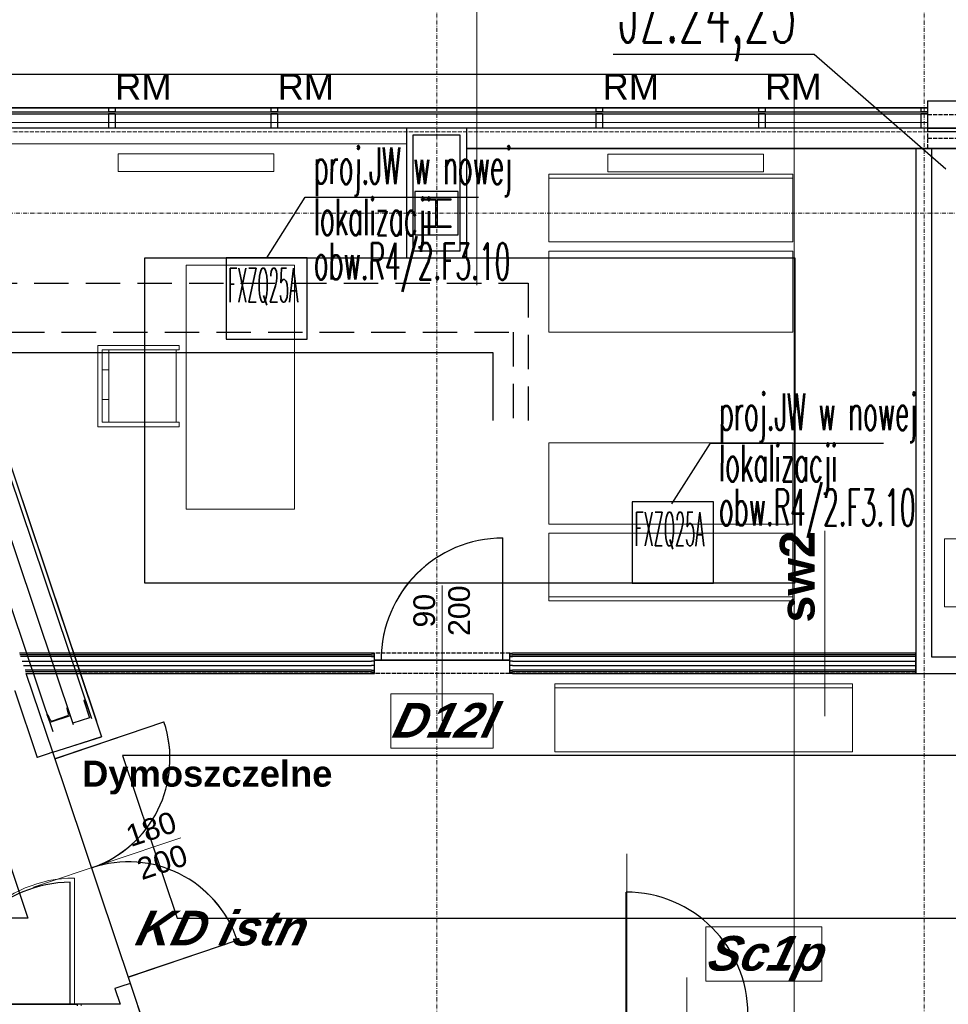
# Model space of a CAD drawing. Header units: millimetres. Extents: x -8642 to 28269, y -6609 to 3701.
# Tile 167 of 256: x 3619 to 4305, y -4648 to -3921. Entities that reach past the tile are written whole.
import ezdxf
from ezdxf.enums import TextEntityAlignment as Align

# ---------------------------------------------------------------- set-up
doc = ezdxf.new("R2010")
doc.units = ezdxf.units.MM
doc.header["$LTSCALE"] = 1000
doc.header["$MEASUREMENT"] = 0
for name, pattern in [('DASHED', [19.05, 12.7, -6.35]), ('rzut 1 pietra$0$ArchiTECH.PC 1. Line Type', [0.004, 0.003, -0.001]), ('rzut 1 pietra$0$ArchiTECH.PC 5. Line Type', [0.0053, 0.003, -0.001, 0.0003, -0.001]), ('rzut 1 pietra$0$ArchiTECH.PC Solid Line Type', [0]), ('SUFIT_1 PIETRO$0$ArchiTECH.PC 1. Line Type', [0.004, 0.003, -0.001]), ('SUFIT_1 PIETRO$0$ArchiTECH.PC Solid Line Type', [0])]:
    doc.linetypes.add(name, pattern=pattern)
doc.layers.get('0').update_dxf_attribs({"lineweight": 25})
for name, color, linetype, lineweight in [('_Etap_1_klimatyzator_w nowej_lokalizacji', 7, 'Continuous', 30), ('_Etap_5_opis', 7, 'Continuous', 30), ('_Etapy_opis', 7, 'Continuous', 18), ('_Numer_jednostki', 11, 'Continuous', 30), ('IS_ARCH', 254, 'Continuous', 18), ('IS_FREON_GAZ', 254, 'DASHED', 30), ('IS_HC_FREON_CIECZ', 254, 'Continuous', 30)]:
    doc.layers.add(name, color=color, linetype=linetype, lineweight=lineweight)
for name, color, linetype in [('IS_WK_KAN_SKROPLINY', 254, 'DASHED'), ('SUFIT_1 PIETRO$0$ELEM KONSTRUKCJI - inwent', 254, 'Continuous'), ('SUFIT_1 PIETRO$0$INWENTARYZACJA', 254, 'Continuous'), ('SUFIT_1 PIETRO$0$Kalka 1', 254, 'Continuous'), ('SUFIT_1 PIETRO$0$LAYER79', 254, 'Continuous'), ('SUFIT_1 PIETRO$0$sciany projektowane', 254, 'Continuous'), ('SUFIT_1 PIETRO$0$TYP SUFITÓW_NOWYCH', 254, 'Continuous')]:
    doc.layers.add(name, color=color, linetype=linetype)
doc.styles.add('romans1', font='simplex.shx', dxfattribs={"width": 0.8})
doc.styles.add('rzut 1 pietra$0$ArchiTECHStyle1', font='arial.ttf', dxfattribs={"height": 0.16})
doc.styles.add('rzut 1 pietra$0$ArchiTECHStyle3', font='arialbd.ttf', dxfattribs={"height": 0.192})
doc.styles.add('rzut 1 pietra$0$ArchiTECHStyle4', font='arialbi.ttf', dxfattribs={"oblique": 15, "height": 0.256})

# ---------------------------------------------------------------- blocks, each defined once
blk = doc.blocks.new('jw_FXZQ25A')
blk.add_lwpolyline([(0, 0), (60, 0), (60, 60), (0, 60)], close=True)
at = {"color": 7, "style": 'romans1', "width": 0.35}
blk.add_text('FXZQ25A', height=25, rotation=359.91893, dxfattribs=at).set_placement((1.49, 27.37))

msp = doc.modelspace()

# ---------------------------------------------------------------- linework, layer by layer
at = {"layer": '_Etap_5_opis'}
for p, q in [((3801.8, -4096.59), (3830.24, -4051.78)), ((3830.24, -4051.78), (3958.13, -4051.78)), ((4101.04, -4278.19), (4129.48, -4233.38)), ((4129.48, -4233.38), (4257.36, -4233.38))]:
    msp.add_line(p, q, dxfattribs=at)
at = {"layer": '_Etapy_opis', "color": 5}
msp.add_lwpolyline([(3477.82, -3961.16), (3141.93, -3007), (5530.28, -3007), (5741.13, -2653.07), (9611.1, -4017.92), (7982.09, -5987.21), (4191.04, -5987.21), (4191.22, -3961.16)], close=True, dxfattribs=at)
at = {"layer": '_Etapy_opis', "color": 3}
msp.add_lwpolyline([(3387.76, -3694.17), (-3457.77, -3694.17), (-3457.77, -5859.46), (4191.22, -5859.46), (4191.22, -3961.27), (3489.57, -3961.21), (3387.76, -3694.17)], dxfattribs=at)
at = {"layer": '_Numer_jednostki'}
msp.add_lwpolyline([(4057.72, -3946.21), (4205.96, -3946.21), (4303.27, -4030.96)], dxfattribs=at)
at = {"layer": 'IS_ARCH', "linetype": 'rzut 1 pietra$0$ArchiTECH.PC 5. Line Type'}
for p, q in [((3927.47, -3084.11), (3927.16, -6165.15)), ((4287.47, -3084.15), (4287.16, -6164.87)), ((-3575.49, -4062.89), (8802.36, -4064.08))]:
    msp.add_line(p, q, dxfattribs=at)
at = {"layer": 'IS_ARCH', "linetype": 'rzut 1 pietra$0$ArchiTECH.PC Solid Line Type'}
for p, q in [((3956.99, -3908.02), (3956.99, -4116.87)), ((4289.88, -3980.79), (4289.88, -4000.78)), ((4289.88, -3980.79), (5025.6, -3980.86)), ((3526.46, -3985.71), (4289.88, -3985.78)), ((3526.46, -3988.7), (4289.88, -3988.78)), ((3689.86, -3985.74), (3684.86, -3985.75)), ((3684.86, -3985.75), (3684.87, -3988.74)), ((3689.87, -3988.74), (3684.87, -3988.74)), ((3689.86, -3985.74), (3689.87, -3988.74)), ((3809.86, -3985.73), (3804.86, -3985.74)), ((3804.86, -3985.74), (3804.87, -3988.73)), ((3809.87, -3988.73), (3804.87, -3988.73)), ((3809.86, -3985.73), (3809.87, -3988.73)), ((4049.86, -3985.76), (4044.86, -3985.76)), ((4044.86, -3985.76), (4044.87, -3988.75)), ((4049.87, -3988.75), (4044.87, -3988.75)), ((4049.86, -3985.76), (4049.87, -3988.75)), ((4169.86, -3985.77), (4164.86, -3985.77)), ((4164.86, -3985.77), (4164.87, -3988.76)), ((4169.87, -3988.76), (4164.87, -3988.76)), ((4169.86, -3985.77), (4169.87, -3988.76)), ((4289.86, -3985.78), (4284.86, -3985.78)), ((4284.86, -3985.78), (4284.87, -3988.78)), ((4289.87, -3988.77), (4284.87, -3988.78)), ((4289.86, -3985.78), (4289.87, -3988.77)), ((3526.46, -3990.18), (4289.88, -3990.25)), ((3689.87, -3990.21), (3684.87, -3990.22)), ((3684.87, -3990.22), (3684.88, -4000.75)), ((3689.87, -3990.21), (3689.88, -4000.75)), ((3809.87, -3990.2), (3804.87, -3990.21)), ((3804.87, -3990.21), (3804.88, -4000.74)), ((3809.87, -3990.2), (3809.88, -4000.73)), ((4044.87, -3990.23), (4044.88, -4000.76)), ((4049.87, -3990.23), (4044.87, -3990.23)), ((4049.87, -3990.23), (4049.88, -4000.76)), ((4164.87, -3990.24), (4164.88, -4000.77)), ((4169.87, -3990.24), (4164.87, -3990.24)), ((4169.87, -3990.24), (4169.88, -4000.77)), ((4284.87, -3990.25), (4284.88, -4000.79)), ((4289.87, -3990.25), (4284.87, -3990.25)), ((4289.87, -3990.25), (4289.88, -4000.78)), ((3526.47, -4000.71), (4289.87, -4000.79)), ((3529.59, -4003.17), (3676.1, -4438.42)), ((3531.47, -3996.86), (4289.88, -3996.86)), ((3689.88, -4000.75), (3684.88, -4000.75)), ((3809.88, -4000.73), (3804.88, -4000.74)), ((3905, -4000.75), (3905, -4096.5)), ((3949.5, -4000.75), (3905, -4000.75)), ((3949.5, -4096.5), (3949.5, -4000.75)), ((4049.88, -4000.76), (4044.88, -4000.76)), ((4169.88, -4000.77), (4164.88, -4000.77)), ((4289.88, -4000.79), (5563.9, -4000.91)), ((4289.88, -4003.29), (5565.08, -4003.41)), ((3526.76, -4004.17), (3672.3, -4436.53)), ((3910, -4091.5), (3910, -4005.75)), ((3910, -4005.75), (3944.5, -4005.75)), ((3944.5, -4005.75), (3944.5, -4091.5)), ((3498.35, -4014.18), (3643.83, -4446.11)), ((3514.59, -4012.27), (3658.99, -4441.01)), ((3532.81, -4012.11), (3679.81, -4449.93)), ((3532.81, -4012.11), (3905, -4012.44)), ((3949.5, -4015.79), (5571.01, -4015.86)), ((4293.09, -4015.79), (4281.09, -4015.79)), ((4281.09, -4015.79), (4281.09, -4403.33)), ((4293.09, -4391.33), (4293.09, -4015.79)), ((3692.01, -4019.9), (3692.01, -4032.9)), ((3807.01, -4019.9), (3692.01, -4019.9)), ((3692.01, -4019.9), (3692.01, -4032.9)), ((3807.01, -4019.9), (3692.01, -4019.9)), ((3807.01, -4032.9), (3807.01, -4019.9)), ((3807.01, -4032.9), (3807.01, -4019.9)), ((4053.63, -4020.2), (4053.63, -4033.2)), ((4168.63, -4020.2), (4053.63, -4020.2)), ((4053.63, -4020.2), (4053.63, -4033.2)), ((4168.63, -4020.2), (4053.63, -4020.2)), ((4168.63, -4033.2), (4168.63, -4020.2)), ((4168.63, -4033.2), (4168.63, -4020.2)), ((3692.01, -4032.9), (3807.01, -4032.9)), ((3692.01, -4032.9), (3807.01, -4032.9)), ((4190.23, -4034.91), (4010.23, -4034.91)), ((4010.23, -4034.91), (4010.23, -4084.91)), ((4190.23, -4037.91), (4010.23, -4037.91)), ((4053.63, -4033.2), (4168.63, -4033.2)), ((4053.63, -4033.2), (4168.63, -4033.2)), ((4190.23, -4084.91), (4190.23, -4034.91)), ((3943.3, -4047.57), (3911.3, -4047.57)), ((3911.3, -4047.57), (3911.3, -4079.57)), ((3916.8, -4053.07), (3937.8, -4053.07)), ((3916.8, -4054.07), (3916.8, -4053.07)), ((3916.8, -4053.07), (3916.8, -4053.07)), ((3916.8, -4053.07), (3937.8, -4053.07)), ((3916.8, -4054.07), (3916.8, -4053.07)), ((3926.8, -4054.07), (3916.8, -4054.07)), ((3926.8, -4054.07), (3916.8, -4054.07)), ((3926.8, -4073.07), (3926.8, -4054.07)), ((3926.8, -4073.07), (3926.8, -4054.07)), ((3937.8, -4054.07), (3927.8, -4054.07)), ((3927.8, -4054.07), (3927.8, -4073.07)), ((3937.8, -4054.07), (3927.8, -4054.07)), ((3927.8, -4054.07), (3927.8, -4073.07)), ((3937.8, -4053.07), (3937.8, -4054.07)), ((3937.8, -4053.07), (3937.8, -4054.07)), ((3943.3, -4079.57), (3943.3, -4047.57)), ((3943.3, -4047.57), (3943.3, -4047.57)), ((3916.8, -4074.07), (3916.8, -4073.07)), ((3916.8, -4073.07), (3926.8, -4073.07)), ((3916.8, -4074.07), (3916.8, -4073.07)), ((3916.8, -4073.07), (3926.8, -4073.07)), ((3937.8, -4074.07), (3916.8, -4074.07)), ((3937.8, -4074.07), (3916.8, -4074.07)), ((3927.8, -4073.07), (3937.8, -4073.07)), ((3927.8, -4073.07), (3937.8, -4073.07)), ((3937.8, -4073.07), (3937.8, -4074.07)), ((3937.8, -4073.07), (3937.8, -4074.07)), ((3911.3, -4079.57), (3943.3, -4079.57)), ((4010.23, -4084.91), (4190.23, -4084.91)), ((3905, -4096.5), (3949.5, -4096.5)), ((3944.5, -4091.5), (3910, -4091.5)), ((4010.23, -4091.58), (4190.23, -4091.58)), ((4010.23, -4151.58), (4010.23, -4091.58)), ((4190.23, -4091.58), (4190.23, -4151.58)), ((3742.32, -4282.02), (3742.32, -4102.02)), ((3742.32, -4102.02), (3822.32, -4102.02)), ((3822.32, -4102.02), (3822.32, -4282.02)), ((4190.23, -4151.58), (4010.23, -4151.58)), ((3737.14, -4161.24), (3677.14, -4161.24)), ((3677.14, -4161.24), (3677.14, -4221.24)), ((3737.14, -4164.52), (3737.14, -4161.24)), ((3680.41, -4217.97), (3680.41, -4164.52)), ((3680.41, -4164.52), (3737.14, -4164.52)), ((3685.1, -4164.41), (3685.1, -4217.97)), ((3734.95, -4164.52), (3734.95, -4217.97)), ((3680.41, -4179.35), (3685.1, -4179.24)), ((3685.1, -4201.17), (3680.41, -4201.17)), ((3677.14, -4221.24), (3737.14, -4221.24)), ((3737.14, -4217.97), (3680.41, -4217.97)), ((3737.14, -4221.24), (3737.14, -4217.97)), ((4190.23, -4233.08), (4010.23, -4233.08)), ((4010.23, -4233.08), (4010.23, -4293.08)), ((4190.23, -4293.08), (4190.23, -4233.08)), ((3822.32, -4282.02), (3742.32, -4282.02)), ((4010.23, -4293.08), (4190.23, -4293.08)), ((4010.23, -4349.75), (4010.23, -4299.75)), ((4010.23, -4299.75), (4190.23, -4299.75)), ((4190.23, -4299.75), (4190.23, -4349.75)), ((4214.01, -4434.87), (4214.01, -4298.12)), ((3976.28, -4393.33), (3976.28, -4303.33)), ((4302.21, -4304.09), (4302.21, -4354.09)), ((4302.21, -4304.09), (4312.21, -4304.09)), ((3931.28, -4438.33), (3931.28, -4338.33)), ((4190.23, -4346.75), (4010.23, -4346.75)), ((4190.23, -4349.75), (4010.23, -4349.75)), ((4302.21, -4354.09), (4312.21, -4354.09)), ((3879.28, -4388.33), (3619.17, -4388.33)), ((3881.28, -4388.33), (3879.28, -4388.33)), ((3879.28, -4388.33), (3881.28, -4388.33)), ((3881.28, -4389.58), (3881.28, -4388.33)), ((3981.28, -4389.58), (3981.28, -4388.33)), ((3981.28, -4388.33), (3983.28, -4388.33)), ((3981.28, -4388.33), (3983.28, -4388.33)), ((4281.09, -4388.33), (3983.28, -4388.33)), ((4281.09, -4403.33), (4281.09, -4388.33)), ((3879.28, -4389.58), (3619.59, -4389.58)), ((3879.28, -4390.83), (3620.01, -4390.83)), ((3621.13, -4394.17), (3879.28, -4394.17)), ((3879.28, -4389.58), (3881.28, -4389.58)), ((3879.28, -4390.83), (3881.28, -4390.83)), ((3881.28, -4394.17), (3879.28, -4394.17)), ((3881.28, -4390.83), (3881.28, -4389.58)), ((3881.28, -4393.33), (3881.28, -4390.83)), ((3881.28, -4400.83), (3881.28, -4393.33)), ((3981.28, -4393.33), (3881.28, -4393.33)), ((3881.28, -4393.33), (3981.28, -4393.33)), ((3981.28, -4393.33), (3881.28, -4393.33)), ((3981.28, -4390.83), (3981.28, -4389.58)), ((3981.28, -4389.58), (3983.28, -4389.58)), ((3981.28, -4393.33), (3981.28, -4390.83)), ((3981.28, -4390.83), (3983.28, -4390.83)), ((3981.28, -4400.83), (3981.28, -4393.33)), ((3983.28, -4394.17), (3981.28, -4394.17)), ((4281.09, -4389.58), (3983.28, -4389.58)), ((4281.09, -4390.83), (3983.28, -4390.83)), ((3983.28, -4394.17), (4281.09, -4394.17)), ((4392.84, -4391.33), (4293.09, -4391.33)), ((3622.25, -4397.5), (3879.28, -4397.5)), ((3879.28, -4400.83), (3623.37, -4400.83)), ((3879.28, -4402.08), (3623.79, -4402.08)), ((3624.21, -4403.33), (3879.28, -4403.33)), ((3643.74, -4461.42), (3624.21, -4403.33)), ((3881.28, -4397.5), (3879.28, -4397.5)), ((3879.28, -4400.83), (3881.28, -4400.83)), ((3879.28, -4402.08), (3881.28, -4402.08)), ((3879.28, -4403.33), (3881.28, -4403.33)), ((3881.28, -4402.08), (3881.28, -4400.83)), ((3881.28, -4403.33), (3881.28, -4402.08)), ((3983.28, -4397.5), (3981.28, -4397.5)), ((3981.28, -4402.08), (3981.28, -4400.83)), ((3981.28, -4400.83), (3983.28, -4400.83)), ((3981.28, -4403.33), (3981.28, -4402.08)), ((3981.28, -4402.08), (3983.28, -4402.08)), ((3983.28, -4403.33), (3981.28, -4403.33)), ((3983.28, -4397.5), (4281.09, -4397.5)), ((4281.09, -4400.83), (3983.28, -4400.83)), ((4281.09, -4402.08), (3983.28, -4402.08)), ((3983.28, -4403.33), (4281.09, -4403.33)), ((4281.09, -4403.33), (4392.84, -4403.33)), ((3615.82, -4416.04), (3632.37, -4465.24)), ((4234.51, -4411.07), (4014.51, -4411.07)), ((4014.51, -4411.07), (4014.51, -4461.07)), ((4234.51, -4414.07), (4014.51, -4414.07)), ((4234.51, -4461.07), (4234.51, -4411.07)), ((3667.73, -4422.97), (3666.79, -4423.29)), ((3666.79, -4423.29), (3671.03, -4435.9)), ((3667.73, -4422.97), (3672.3, -4436.53)), ((3893.46, -4458.42), (3893.46, -4418.42)), ((3893.46, -4418.42), (3969.1, -4418.42)), ((3969.1, -4418.42), (3969.1, -4458.42)), ((3654.23, -4429.06), (3655.3, -4433.37)), ((3654.66, -4428.38), (3654.59, -4428.4)), ((3654.66, -4428.38), (3656.7, -4434.44)), ((3639.57, -4433.46), (3639.5, -4433.48)), ((3639.5, -4433.48), (3641.54, -4439.55)), ((3640.25, -4433.76), (3642, -4437.85)), ((3656.7, -4434.44), (3641.54, -4439.55)), ((3654.62, -4434.62), (3643.3, -4438.43)), ((3645.34, -4466.16), (3725.9, -4439.06)), ((3671.03, -4435.9), (3658.67, -4440.06)), ((3643.74, -4461.42), (3679.81, -4449.93)), ((3643.74, -4461.42), (3639.01, -4463.01)), ((3701.12, -4632.03), (3643.74, -4461.42)), ((3643.74, -4461.42), (3643.74, -4461.42)), ((3701.12, -4632.03), (3643.74, -4461.42)), ((3969.1, -4458.42), (3893.46, -4458.42)), ((4014.51, -4461.07), (4234.51, -4461.07)), ((3639.01, -4463.01), (3632.37, -4465.24)), ((3629.59, -4561.13), (3738.35, -4524.55)), ((4067.83, -5414.68), (4067.83, -4536.42)), ((3659.74, -4647.35), (3659.74, -4554.35)), ((4126.08, -4630.35), (4126.08, -4590.35)), ((4126.08, -4590.35), (4211.69, -4590.35)), ((4211.69, -4590.35), (4211.69, -4630.35)), ((3699.53, -4627.29), (3780.1, -4600.19)), ((4112.13, -4627.6), (4112.13, -4716.57)), ((3696.38, -4633.62), (3689.75, -4635.85)), ((3689.75, -4635.85), (3693.62, -4647.35)), ((3701.12, -4632.03), (3696.38, -4633.62)), ((3731.12, -4721.21), (3701.12, -4632.03)), ((4211.69, -4630.35), (4126.08, -4630.35)), ((3468.74, -4647.35), (3664.74, -4647.35)), ((3664.74, -4647.35), (3468.74, -4647.35)), ((3468.74, -4647.35), (3664.74, -4647.35)), ((3666.74, -4647.35), (3664.74, -4647.35)), ((3664.74, -4647.35), (3664.74, -4648.6)), ((3693.62, -4647.35), (3666.74, -4647.35))]:
    msp.add_line(p, q, dxfattribs=at)
at = {"layer": 'IS_ARCH', "linetype": 'rzut 1 pietra$0$ArchiTECH.PC 1. Line Type'}
for p, q in [((4289.88, -3990.79), (5025.6, -3990.86)), ((-2053.16, -4003.06), (5561.51, -4003.81)), ((4289.88, -4000.79), (4289.88, -4015.8)), ((4289.88, -4008.29), (5567.44, -4008.41)), ((3981.28, -4388.33), (3881.28, -4388.33)), ((4281.09, -4403.33), (3664.29, -4403.33)), ((3981.28, -4403.33), (3881.28, -4403.33)), ((3468.74, -4647.35), (3664.74, -4647.35))]:
    msp.add_line(p, q, dxfattribs=at)
at = {"layer": 'IS_ARCH', "linetype": 'rzut 1 pietra$0$ArchiTECH.PC Solid Line Type'}
for centre, radius, start, end in [((3976.28, -4393.33), 90, 90, 180), ((3654.76, -4428.92), 0.55, 108.59837, 194.02445), ((3639.74, -4433.98), 0.55, 23.1723, 108.59837), ((3642.96, -4437.43), 1.05, 203.1723, 288.59837), ((3654.29, -4433.62), 1.05, 288.59837, 14.02445), ((3645.34, -4466.16), 85, 288.58878, 18.58878), ((3699.53, -4627.29), 85, 18.58878, 108.58878), ((3659.74, -4647.35), 93, 90, 180)]:
    msp.add_arc(centre, radius, start, end, dxfattribs=at)
at = {"layer": 'IS_FREON_GAZ', "ltscale": 0.002}
msp.add_lwpolyline([(3421.77, -4151.52), (3983.7, -4151.52), (3983.7, -4216.59)], dxfattribs=at)
at = {"layer": 'IS_HC_FREON_CIECZ', "ltscale": 0.002}
msp.add_lwpolyline([(3436.77, -4166.52), (3968.7, -4166.52), (3968.7, -4216.59)], dxfattribs=at)
at = {"layer": 'IS_WK_KAN_SKROPLINY', "lineweight": 30, "ltscale": 0.002}
msp.add_lwpolyline([(3496.45, -4081.43), (3592.02, -4081.43), (3592.02, -4115.37), (3994.94, -4115.37), (3994.94, -4216.59)], dxfattribs=at)
at = {"layer": 'SUFIT_1 PIETRO$0$ELEM KONSTRUKCJI - inwent', "linetype": 'SUFIT_1 PIETRO$0$ArchiTECH.PC Solid Line Type'}
for p, q in [((3943.3, -4047.65), (3911.3, -4047.65)), ((3911.3, -4047.65), (3911.3, -4079.65)), ((3916.8, -4053.15), (3937.8, -4053.15)), ((3916.8, -4054.15), (3916.8, -4053.15)), ((3916.8, -4053.15), (3916.8, -4053.15)), ((3916.8, -4053.15), (3937.8, -4053.15)), ((3916.8, -4054.15), (3916.8, -4053.15)), ((3926.8, -4054.15), (3916.8, -4054.15)), ((3926.8, -4054.15), (3916.8, -4054.15)), ((3926.8, -4073.15), (3926.8, -4054.15)), ((3926.8, -4073.15), (3926.8, -4054.15)), ((3937.8, -4054.15), (3927.8, -4054.15)), ((3927.8, -4054.15), (3927.8, -4073.15)), ((3937.8, -4054.15), (3927.8, -4054.15)), ((3927.8, -4054.15), (3927.8, -4073.15)), ((3937.8, -4053.15), (3937.8, -4054.15)), ((3937.8, -4053.15), (3937.8, -4054.15)), ((3943.3, -4079.65), (3943.3, -4047.65)), ((3943.3, -4047.65), (3943.3, -4047.65)), ((3916.8, -4074.15), (3916.8, -4073.15)), ((3916.8, -4073.15), (3926.8, -4073.15)), ((3916.8, -4074.15), (3916.8, -4073.15)), ((3916.8, -4073.15), (3926.8, -4073.15)), ((3937.8, -4074.15), (3916.8, -4074.15)), ((3937.8, -4074.15), (3916.8, -4074.15)), ((3927.8, -4073.15), (3937.8, -4073.15)), ((3927.8, -4073.15), (3937.8, -4073.15)), ((3937.8, -4073.15), (3937.8, -4074.15)), ((3937.8, -4073.15), (3937.8, -4074.15)), ((3911.3, -4079.65), (3943.3, -4079.65))]:
    msp.add_line(p, q, dxfattribs=at)
at = {"layer": 'SUFIT_1 PIETRO$0$INWENTARYZACJA', "linetype": 'SUFIT_1 PIETRO$0$ArchiTECH.PC Solid Line Type'}
for p, q in [((3905, -4000.84), (3905, -4096.59)), ((3949.5, -4000.84), (3905, -4000.84)), ((3949.5, -4096.59), (3949.5, -4000.84)), ((3910, -4091.59), (3910, -4005.84)), ((3910, -4005.84), (3944.5, -4005.84)), ((3944.5, -4005.84), (3944.5, -4091.59)), ((4293.09, -4015.87), (4281.09, -4015.87)), ((4281.09, -4015.87), (4281.09, -4403.42)), ((4293.09, -4391.42), (4293.09, -4015.87)), ((3905, -4096.59), (3949.5, -4096.59)), ((3944.5, -4091.59), (3910, -4091.59)), ((4392.84, -4391.42), (4293.09, -4391.42)), ((3643.74, -4461.5), (3624.21, -4403.42)), ((4281.09, -4403.42), (4392.84, -4403.42)), ((3615.82, -4416.12), (3632.37, -4465.33)), ((3645.34, -4466.24), (3725.9, -4439.15)), ((3639.01, -4463.1), (3632.37, -4465.33)), ((3643.74, -4461.5), (3639.01, -4463.1)), ((3701.12, -4632.11), (3643.74, -4461.5)), ((3643.74, -4461.5), (3643.74, -4461.5)), ((3701.12, -4632.11), (3643.74, -4461.5)), ((4067.13, -4654.69), (4067.13, -4564.69)), ((3699.53, -4627.37), (3780.1, -4600.28)), ((3696.38, -4633.71), (3689.75, -4635.94)), ((3701.12, -4632.11), (3696.38, -4633.71)), ((3731.12, -4721.29), (3701.12, -4632.11)), ((3689.75, -4635.94), (3693.62, -4647.44))]:
    msp.add_line(p, q, dxfattribs=at)
for centre, radius, start, end in [((3645.34, -4466.24), 85, 288.58878, 18.58878), ((3699.53, -4627.37), 85, 18.58878, 108.58878), ((4067.13, -4654.69), 90, 0, 90)]:
    msp.add_arc(centre, radius, start, end, dxfattribs=at)
at = {"layer": 'SUFIT_1 PIETRO$0$Kalka 1', "linetype": 'SUFIT_1 PIETRO$0$ArchiTECH.PC Solid Line Type'}
for p, q in [((4289.88, -3980.87), (5025.6, -3980.94)), ((4289.88, -3980.87), (4289.88, -4000.87)), ((3526.46, -3985.79), (4289.88, -3985.87)), ((3526.46, -3988.79), (4289.88, -3988.86)), ((3684.86, -3985.83), (3684.87, -3988.83)), ((3689.86, -3985.83), (3684.86, -3985.83)), ((3689.87, -3988.82), (3684.87, -3988.83)), ((3689.86, -3985.83), (3689.87, -3988.82)), ((3804.86, -3985.82), (3804.87, -3988.81)), ((3809.86, -3985.82), (3804.86, -3985.82)), ((3809.87, -3988.81), (3804.87, -3988.81)), ((3809.86, -3985.82), (3809.87, -3988.81)), ((4044.86, -3985.84), (4044.87, -3988.84)), ((4049.86, -3985.84), (4044.86, -3985.84)), ((4049.87, -3988.83), (4044.87, -3988.84)), ((4049.86, -3985.84), (4049.87, -3988.83)), ((4169.86, -3985.85), (4164.86, -3985.86)), ((4164.86, -3985.86), (4164.87, -3988.85)), ((4169.87, -3988.84), (4164.87, -3988.85)), ((4169.86, -3985.85), (4169.87, -3988.84)), ((4289.86, -3985.86), (4284.86, -3985.87)), ((4284.86, -3985.87), (4284.87, -3988.86)), ((4289.87, -3988.86), (4284.87, -3988.86)), ((4289.86, -3985.86), (4289.87, -3988.86)), ((3526.46, -3990.26), (4289.88, -3990.34)), ((3689.87, -3990.3), (3684.87, -3990.3)), ((3684.87, -3990.3), (3684.88, -4000.83)), ((3689.87, -3990.3), (3689.88, -4000.83)), ((3809.87, -3990.29), (3804.87, -3990.29)), ((3804.87, -3990.29), (3804.88, -4000.82)), ((3809.87, -3990.29), (3809.88, -4000.82)), ((4049.87, -3990.31), (4044.87, -3990.31)), ((4044.87, -3990.31), (4044.88, -4000.85)), ((4049.87, -3990.31), (4049.88, -4000.84)), ((4169.87, -3990.32), (4164.87, -3990.32)), ((4164.87, -3990.32), (4164.88, -4000.86)), ((4169.87, -3990.32), (4169.88, -4000.85)), ((4289.87, -3990.33), (4284.87, -3990.34)), ((4284.87, -3990.34), (4284.88, -4000.87)), ((4289.87, -3990.33), (4289.88, -4000.87)), ((3526.47, -4000.79), (4289.87, -4000.87)), ((3529.59, -4003.26), (3676.1, -4438.5)), ((3689.88, -4000.83), (3684.88, -4000.83)), ((3809.88, -4000.82), (3804.88, -4000.82)), ((4049.88, -4000.84), (4044.88, -4000.85)), ((4169.88, -4000.85), (4164.88, -4000.86)), ((4289.88, -4000.87), (5563.9, -4000.99)), ((4289.88, -4003.37), (5565.08, -4003.5)), ((3526.76, -4004.25), (3672.3, -4436.61)), ((3498.35, -4014.26), (3643.83, -4446.2)), ((3514.59, -4012.35), (3658.99, -4441.09)), ((3532.81, -4012.19), (3905, -4012.53)), ((3532.81, -4012.19), (3679.81, -4450.01)), ((3949.5, -4015.87), (5571.01, -4015.94)), ((3667.73, -4423.05), (3666.79, -4423.37)), ((3666.79, -4423.37), (3671.03, -4435.98)), ((3667.73, -4423.05), (3672.3, -4436.61)), ((3654.23, -4429.14), (3655.3, -4433.45)), ((3654.66, -4428.46), (3654.59, -4428.49)), ((3654.66, -4428.46), (3656.7, -4434.53)), ((3639.57, -4433.54), (3639.5, -4433.57)), ((3639.5, -4433.57), (3641.54, -4439.63)), ((3640.25, -4433.85), (3642, -4437.93)), ((3656.7, -4434.53), (3641.54, -4439.63)), ((3654.62, -4434.7), (3643.3, -4438.51)), ((3671.03, -4435.98), (3658.67, -4440.14))]:
    msp.add_line(p, q, dxfattribs=at)
at = {"layer": 'SUFIT_1 PIETRO$0$Kalka 1', "linetype": 'SUFIT_1 PIETRO$0$ArchiTECH.PC 1. Line Type'}
for p, q in [((4289.88, -3990.87), (5025.6, -3990.94)), ((4289.88, -4000.87), (4289.88, -4015.88)), ((4289.88, -4008.37), (5567.44, -4008.49)), ((4281.09, -4403.42), (3664.29, -4403.42))]:
    msp.add_line(p, q, dxfattribs=at)
at = {"layer": 'SUFIT_1 PIETRO$0$LAYER79', "linetype": 'SUFIT_1 PIETRO$0$ArchiTECH.PC Solid Line Type'}
msp.add_line((3643.74, -4461.5), (3679.81, -4450.01), dxfattribs=at)
at = {"layer": 'SUFIT_1 PIETRO$0$sciany projektowane', "linetype": 'SUFIT_1 PIETRO$0$ArchiTECH.PC Solid Line Type'}
for p, q in [((3976.28, -4393.42), (3976.28, -4303.42)), ((3879.28, -4388.42), (3619.17, -4388.42)), ((3881.28, -4388.42), (3879.28, -4388.42)), ((3879.28, -4388.42), (3881.28, -4388.42)), ((3881.28, -4389.67), (3881.28, -4388.42)), ((3981.28, -4389.67), (3981.28, -4388.42)), ((3981.28, -4388.42), (3983.28, -4388.42)), ((3981.28, -4388.42), (3983.28, -4388.42)), ((4281.09, -4388.42), (3983.28, -4388.42)), ((4281.09, -4403.42), (4281.09, -4388.42)), ((3879.28, -4389.67), (3619.59, -4389.67)), ((3879.28, -4390.92), (3620.01, -4390.92)), ((3621.13, -4394.25), (3879.28, -4394.25)), ((3879.28, -4389.67), (3881.28, -4389.67)), ((3879.28, -4390.92), (3881.28, -4390.92)), ((3881.28, -4394.25), (3879.28, -4394.25)), ((3881.28, -4390.92), (3881.28, -4389.67)), ((3881.28, -4393.42), (3881.28, -4390.92)), ((3881.28, -4400.92), (3881.28, -4393.42)), ((3981.28, -4393.42), (3881.28, -4393.42)), ((3881.28, -4393.42), (3981.28, -4393.42)), ((3981.28, -4393.42), (3881.28, -4393.42)), ((3981.28, -4390.92), (3981.28, -4389.67)), ((3981.28, -4389.67), (3983.28, -4389.67)), ((3981.28, -4393.42), (3981.28, -4390.92)), ((3981.28, -4390.92), (3983.28, -4390.92)), ((3981.28, -4400.92), (3981.28, -4393.42)), ((3983.28, -4394.25), (3981.28, -4394.25)), ((4281.09, -4389.67), (3983.28, -4389.67)), ((4281.09, -4390.92), (3983.28, -4390.92)), ((3983.28, -4394.25), (4281.09, -4394.25)), ((3622.25, -4397.59), (3879.28, -4397.59)), ((3879.28, -4400.92), (3623.37, -4400.92)), ((3879.28, -4402.17), (3623.79, -4402.17)), ((3881.28, -4397.59), (3879.28, -4397.59)), ((3879.28, -4400.92), (3881.28, -4400.92)), ((3879.28, -4402.17), (3881.28, -4402.17)), ((3881.28, -4402.17), (3881.28, -4400.92)), ((3881.28, -4403.42), (3881.28, -4402.17)), ((3983.28, -4397.59), (3981.28, -4397.59)), ((3981.28, -4402.17), (3981.28, -4400.92)), ((3981.28, -4400.92), (3983.28, -4400.92)), ((3981.28, -4403.42), (3981.28, -4402.17)), ((3981.28, -4402.17), (3983.28, -4402.17)), ((3983.28, -4397.59), (4281.09, -4397.59)), ((4281.09, -4400.92), (3983.28, -4400.92)), ((4281.09, -4402.17), (3983.28, -4402.17)), ((3624.21, -4403.42), (3879.28, -4403.42)), ((3879.28, -4403.42), (3881.28, -4403.42)), ((3983.28, -4403.42), (3981.28, -4403.42)), ((3983.28, -4403.42), (4281.09, -4403.42)), ((3656.74, -4647.44), (3656.74, -4557.44)), ((3471.74, -4647.44), (3661.74, -4647.44)), ((3661.74, -4647.44), (3471.74, -4647.44)), ((3471.74, -4647.44), (3661.74, -4647.44)), ((3663.74, -4647.44), (3661.74, -4647.44)), ((3661.74, -4647.44), (3661.74, -4648.69)), ((3693.62, -4647.44), (3663.74, -4647.44))]:
    msp.add_line(p, q, dxfattribs=at)
at = {"layer": 'SUFIT_1 PIETRO$0$sciany projektowane', "linetype": 'SUFIT_1 PIETRO$0$ArchiTECH.PC 1. Line Type'}
for p, q in [((3981.28, -4388.42), (3881.28, -4388.42)), ((3981.28, -4403.42), (3881.28, -4403.42)), ((3471.74, -4647.44), (3661.74, -4647.44))]:
    msp.add_line(p, q, dxfattribs=at)
at = {"layer": 'SUFIT_1 PIETRO$0$sciany projektowane', "linetype": 'SUFIT_1 PIETRO$0$ArchiTECH.PC Solid Line Type'}
for centre in [(3976.28, -4393.42), (3656.74, -4647.44)]:
    msp.add_arc(centre, 90, 90, 180, dxfattribs=at)
at = {"layer": 'SUFIT_1 PIETRO$0$TYP SUFITÓW_NOWYCH', "linetype": 'SUFIT_1 PIETRO$0$ArchiTECH.PC Solid Line Type'}
for p, q in [((3711.8, -4096.59), (4191.8, -4096.59)), ((3711.8, -4336.59), (3711.8, -4096.59)), ((4191.8, -4096.59), (4191.8, -4336.59)), ((4191.8, -4336.59), (3711.8, -4336.59)), ((3585.08, -4463.84), (3625.44, -4583.84)), ((3735.69, -4463.84), (3695.33, -4463.84)), ((3695.33, -4463.84), (3735.69, -4583.84)), ((4575.69, -4463.84), (3735.69, -4463.84)), ((3625.44, -4583.84), (3585.08, -4583.84)), ((3735.69, -4583.84), (4575.69, -4583.84))]:
    msp.add_line(p, q, dxfattribs=at)

# ---------------------------------------------------------------- block references
at = {"layer": '_Etap_1_klimatyzator_w nowej_lokalizacji'}
for p in [(3771.8, -4156.59), (4071.8, -4336.59)]:
    msp.add_blockref('jw_FXZQ25A', p, dxfattribs=at)

# ---------------------------------------------------------------- texts
at = {"layer": '_Etap_5_opis', "style": 'romans1', "width": 0.5}
for s, p in [('proj.JW w nowej', (3836.46, -4042.11)), ('lokalizacji', (3836.46, -4079.94)), ('obw.R4/2.F3.10', (3836.46, -4112.55)), ('proj.JW w nowej', (4135.7, -4223.72)), ('lokalizacji', (4135.7, -4261.55)), ('obw.R4/2.F3.10', (4135.7, -4294.16))]:
    msp.add_text(s, height=27, rotation=359.91893, dxfattribs=at).set_placement(p)
at = {"layer": '_Numer_jednostki', "style": 'romans1', "width": 0.5}
msp.add_text('JZ.24,25', height=45, rotation=359.91893, dxfattribs=at).set_placement((4061.69, -3937.6))
at = {"layer": 'IS_ARCH'}
for s, style, p in [('RM', 'rzut 1 pietra$0$ArchiTECHStyle1', (3689.86, -3985.7)), ('RM', 'rzut 1 pietra$0$ArchiTECHStyle1', (3809.86, -3985.7)), ('RM', 'rzut 1 pietra$0$ArchiTECHStyle1', (4049.86, -3985.7)), ('RM', 'rzut 1 pietra$0$ArchiTECHStyle1', (4169.86, -3985.7)), ('Dymoszczelne', 'rzut 1 pietra$0$ArchiTECHStyle3', (3665.51, -4492.64))]:
    msp.add_text(s, height=19.2, dxfattribs=dict(at, style=style)).set_placement(p, align=Align.BOTTOM_LEFT)
for s, height, rotation, style, p in [('sw2', 25.6, 90, 'rzut 1 pietra$0$ArchiTECHStyle3', (4214.01, -4365.81)), ('200', 16, 90, 'rzut 1 pietra$0$ArchiTECHStyle1', (3956.65, -4375.68)), ('90', 16, 90, 'rzut 1 pietra$0$ArchiTECHStyle1', (3930.91, -4369.46)), ('180', 16, 18.6, 'rzut 1 pietra$0$ArchiTECHStyle1', (3702.84, -4536.12)), ('200', 16, 18.6, 'rzut 1 pietra$0$ArchiTECHStyle1', (3711.05, -4560.51))]:
    msp.add_text(s, height=height, rotation=rotation, dxfattribs=dict(at, style=style)).set_placement(p, align=Align.BOTTOM_LEFT)
at = {"layer": 'IS_ARCH', "style": 'rzut 1 pietra$0$ArchiTECHStyle4', "oblique": 15}
for s, p in [('D12l', (3893.46, -4458.42)), ('KD istn', (3703.71, -4611.75)), ('Sc1p', (4126.08, -4630.35))]:
    msp.add_text(s, height=25.6, dxfattribs=at).set_placement(p, align=Align.BOTTOM_LEFT)

doc.saveas('drawing.dxf')
